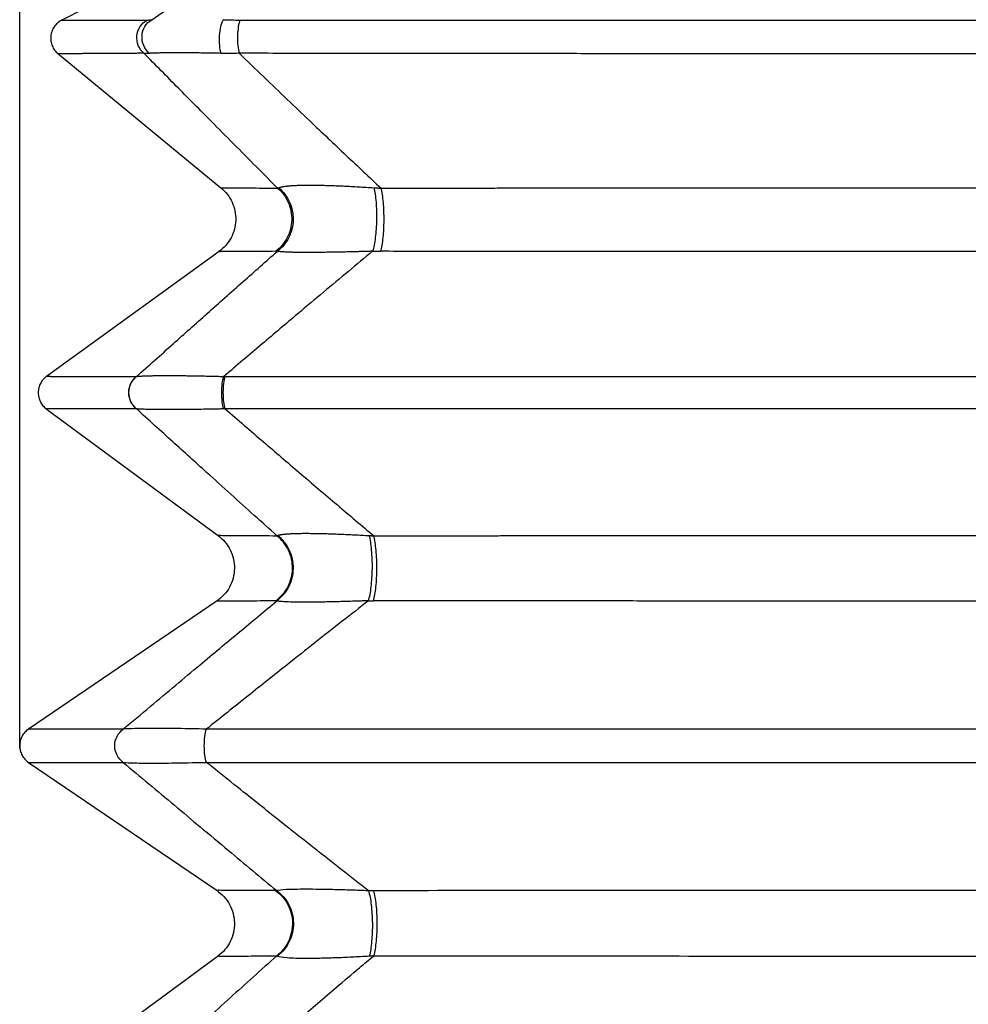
# Model space of a CAD drawing. Header units: millimetres. Extents: x 0 to 1118, y 0 to 864.
# Tile 18 of 25: x 654 to 748, y 487 to 585. Entities that reach past the tile are written whole.
import ezdxf

# ---------------------------------------------------------------- set-up
doc = ezdxf.new("R2010")
doc.units = ezdxf.units.MM
doc.header["$LTSCALE"] = 4
doc.layers.add('DIMENSIONS', color=140, linetype='Continuous', lineweight=25)
doc.styles.add('SLDTEXTSTYLE0', font='TXT', dxfattribs={"width": 0.7})
doc.dimstyles.new('SLDDIMSTYLE2', dxfattribs={"dimtxt": 8.632031, "dimasz": 13.208, "dimexe": 0, "dimexo": 0.0625, "dimgap": 2.158008, "dimtad": 0, "dimtih": 1, "dimtoh": 1, "dimdec": 1, "dimrnd": 1e-09, "dimzin": 12, "dimdsep": 46, "dimtxsty": 'SLDTEXTSTYLE0', "dimsah": 1, "dimcen": 0.09, "dimadec": 0, "dimazin": 3, "dimtfac": 1, "dimtdec": 1, "dimtofl": 0, "dimtmove": 0, "dimatfit": 3, "dimfxl": 0, "dimfrac": 2, "dimtolj": 1, "dimtzin": 12, "dimarcsym": 0})

# ---------------------------------------------------------------- blocks, each defined once
blk = doc.blocks.new('_D_13')
at = {"layer": 'DIMENSIONS'}
for p, q in [((654.014, 517.449), (654.014, 739.362)), ((841.911, 517.449), (841.911, 739.362)), ((654.014, 726.662), (721.26, 726.662)), ((732.956, 726.662), (730.058, 726.662)), ((730.058, 726.662), (730.058, 712.943)), ((758.607, 726.662), (761.506, 726.662)), ((761.506, 726.662), (761.506, 712.943)), ((841.911, 726.662), (770.304, 726.662)), ((730.058, 712.943), (732.956, 712.943)), ((761.506, 712.943), (758.607, 712.943))]:
    blk.add_line(p, q, dxfattribs=at)
for points in [[(654.014, 726.662), (667.222, 724.63), (667.222, 728.694)], [(841.911, 726.662), (828.703, 728.694), (828.703, 724.63)]]:
    blk.add_solid(points, dxfattribs=at)
at = {"layer": 'DIMENSIONS', "char_height": 8.4667, "attachment_point": 1, "style": 'SLDTEXTSTYLE0'}
for s, insert in [('187.9', (729.366, 739.509)), ('7.40', (732.956, 723.857))]:
    blk.add_mtext(s, dxfattribs=dict(at, insert=insert))

msp = doc.modelspace()

# ---------------------------------------------------------------- linework, layer by layer
for p, q in [((696.459, 604.093), (658.155, 584.515)), ((657.729, 581.244), (673.935, 567.919)), ((673.74, 561.589), (656.645, 549.223)), ((656.631, 546.012), (673.696, 533.437)), ((673.561, 526.983), (654.859, 514.272)), ((654.859, 510.982), (673.561, 498.271)), ((673.696, 491.817), (656.631, 479.242))]:
    msp.add_line(p, q)
for centre, radius, start, end in [((679.341, 563.891), 2.272, 270.43925, 274.61018), ((689.802, 610.753), 49.134, 269.01153, 269.94059), ((679.334, 529.248), 2.268, 270.34514, 272.97806), ((689.106, 577.924), 50.932, 269.37445, 269.94087), ((679.334, 496.006), 2.268, 87.02193, 89.65486), ((689.106, 447.331), 50.932, 90.05913, 90.62555)]:
    msp.add_arc(centre, radius, start, end)
for points, knots in [([(667.08, 584.571), (668.864, 585.762), (672.398, 588.123), (677.619, 591.585), (682.843, 595.021), (688.063, 598.408), (693.029, 601.58), (696.221, 603.547), (697.666, 604.437)], [0, 0, 0, 0, 0.173904, 0.344524, 0.510787, 0.68639, 0.857947, 1, 1, 1, 1]), ([(658.155, 584.516), (658.014, 584.43), (657.73, 584.258), (657.402, 583.879), (657.171, 583.438), (657.057, 582.952), (657.064, 582.453), (657.195, 581.972), (657.435, 581.532), (657.675, 581.304), (657.795, 581.19)], [0, 0, 0, 0, 0.125002, 0.250003, 0.375001, 0.500001, 0.624998, 0.749999, 0.875, 1, 1, 1, 1]), ([(658.155, 584.516), (658.155, 584.516), (657.978, 584.515), (658.588, 584.517), (660.091, 584.52), (662.708, 584.527), (665.312, 584.533), (666.613, 584.536)], [0, 0, 0, 0, 0.0000958, 0.2498431, 0.5000263, 0.7502257, 1, 1, 1, 1]), ([(666.301, 581.241), (666.058, 581.449), (665.865, 581.719), (665.625, 582.319), (665.577, 582.65), (665.639, 583.297), (665.747, 583.612), (666.096, 584.154), (666.335, 584.38), (666.613, 584.536)], [0, 0, 0, 0, 0.25, 0.25, 0.5, 0.5, 0.75, 0.75, 1, 1, 1, 1]), ([(666.867, 581.236), (666.616, 581.438), (666.412, 581.706), (666.151, 582.311), (666.092, 582.646), (666.134, 583.305), (666.235, 583.627), (666.57, 584.181), (666.805, 584.413), (667.08, 584.571)], [0, 0, 0, 0, 0.25, 0.25, 0.5, 0.5, 0.75, 0.75, 1, 1, 1, 1]), ([(674.143, 584.571), (674.047, 584.413), (673.961, 584.181), (673.828, 583.627), (673.782, 583.305), (673.74, 582.646), (673.744, 582.311), (673.803, 581.706), (673.857, 581.438), (673.93, 581.236)], [0, 0, 0, 0, 0.25, 0.25, 0.5, 0.5, 0.75, 0.75, 1, 1, 1, 1]), ([(675.816, 584.536), (675.75, 584.38), (675.692, 584.154), (675.608, 583.612), (675.582, 583.297), (675.566, 582.65), (675.577, 582.319), (675.634, 581.719), (675.68, 581.449), (675.737, 581.241)], [0, 0, 0, 0, 0.25, 0.25, 0.5, 0.5, 0.75, 0.75, 1, 1, 1, 1]), ([(675.816, 584.536), (676.347, 584.535), (677.409, 584.535), (679.002, 584.534), (680.595, 584.533), (682.188, 584.532), (683.78, 584.532), (685.371, 584.531), (686.962, 584.53), (688.552, 584.529), (690.141, 584.529), (691.729, 584.528), (693.317, 584.527), (694.903, 584.527), (696.489, 584.526), (698.073, 584.525), (699.657, 584.525), (701.239, 584.524), (702.82, 584.524), (704.4, 584.523), (705.978, 584.523), (707.556, 584.522), (709.131, 584.522), (710.706, 584.521), (712.279, 584.521), (713.85, 584.52), (715.42, 584.52), (716.988, 584.519), (718.554, 584.519), (720.119, 584.519), (721.682, 584.518), (723.243, 584.518), (724.802, 584.518), (726.36, 584.517), (727.915, 584.517), (729.469, 584.517), (731.02, 584.517), (732.569, 584.517), (734.116, 584.516), (735.661, 584.516), (737.204, 584.516), (738.745, 584.516), (740.283, 584.516), (741.819, 584.516), (743.352, 584.516), (744.883, 584.515), (746.412, 584.515), (750.3, 584.515), (756.868, 584.516), (766.019, 584.517), (775.256, 584.518), (782.338, 584.52), (787.38, 584.522), (790.531, 584.523), (793.709, 584.524), (796.915, 584.525), (800.148, 584.526), (803.407, 584.528), (806.691, 584.529), (810.001, 584.53), (813.335, 584.532), (816.693, 584.534), (818.935, 584.535), (820.062, 584.536)], [0, 0, 0, 0, 0.011248, 0.022479, 0.033694, 0.044893, 0.056074, 0.06724, 0.078388, 0.08952, 0.100636, 0.111735, 0.122817, 0.133882, 0.144931, 0.155962, 0.166977, 0.177976, 0.188957, 0.199922, 0.210869, 0.2218, 0.232714, 0.243611, 0.254491, 0.265354, 0.2762, 0.287029, 0.297841, 0.308636, 0.319414, 0.330175, 0.340919, 0.351645, 0.362355, 0.373047, 0.383722, 0.394379, 0.40502, 0.415643, 0.426249, 0.436838, 0.447409, 0.457963, 0.4685, 0.479019, 0.489521, 0.500006, 0.559146, 0.624882, 0.688754, 0.74999, 0.7716, 0.793435, 0.815493, 0.837776, 0.860282, 0.883011, 0.905964, 0.929139, 0.952537, 0.976158, 1, 1, 1, 1]), ([(666.301, 581.241), (666.161, 581.24), (665.88, 581.239), (665.473, 581.236), (665.075, 581.234), (664.688, 581.231), (664.311, 581.229), (663.945, 581.227), (663.59, 581.225), (663.245, 581.223), (662.91, 581.221), (662.586, 581.219), (662.272, 581.217), (661.969, 581.215), (661.677, 581.213), (661.395, 581.211), (661.124, 581.21), (660.863, 581.208), (660.613, 581.207), (660.373, 581.205), (660.144, 581.204), (659.926, 581.202), (659.718, 581.201), (659.521, 581.2), (659.335, 581.199), (659.159, 581.198), (658.994, 581.197), (658.839, 581.196), (658.695, 581.195), (658.562, 581.194), (658.439, 581.193), (658.328, 581.193), (658.226, 581.192), (658.136, 581.191), (658.056, 581.191), (657.986, 581.191), (657.928, 581.19), (657.88, 581.19), (657.842, 581.19), (657.816, 581.189), (657.799, 581.189), (657.797, 581.189), (657.796, 581.189)], [0, 0, 0, 0, 0.025023, 0.050044, 0.075063, 0.100081, 0.125097, 0.150111, 0.175124, 0.200136, 0.225146, 0.250155, 0.275162, 0.300169, 0.325174, 0.350177, 0.37518, 0.400181, 0.425182, 0.450181, 0.475179, 0.500177, 0.525173, 0.550169, 0.575164, 0.600158, 0.625151, 0.650144, 0.675136, 0.700128, 0.725119, 0.75011, 0.7751, 0.80009, 0.825079, 0.850068, 0.875057, 0.900046, 0.925035, 0.950023, 0.975012, 1, 1, 1, 1]), ([(679.55, 567.879), (678.837, 568.594), (677.389, 570.048), (675.182, 572.27), (672.62, 574.853), (669.652, 577.85), (667.442, 580.086), (666.301, 581.241)], [0, 0, 0, 0, 0.161617, 0.3284122, 0.5003733, 0.7419895, 1, 1, 1, 1]), ([(666.867, 581.236), (666.815, 581.234), (666.712, 581.229), (666.567, 581.228), (666.429, 581.231), (666.344, 581.238), (666.301, 581.241)], [0, 0, 0, 0, 0.246678, 0.495549, 0.746645, 1, 1, 1, 1]), ([(673.93, 581.236), (673.813, 581.238), (673.58, 581.243), (673.237, 581.249), (672.901, 581.255), (672.572, 581.26), (672.251, 581.265), (671.937, 581.27), (671.63, 581.274), (671.331, 581.277), (671.039, 581.28), (670.755, 581.282), (670.479, 581.284), (670.21, 581.286), (669.949, 581.287), (669.695, 581.287), (669.45, 581.287), (669.212, 581.287), (668.983, 581.286), (668.761, 581.284), (668.547, 581.282), (668.342, 581.28), (668.144, 581.277), (667.955, 581.274), (667.774, 581.27), (667.602, 581.265), (667.437, 581.261), (667.281, 581.255), (667.134, 581.249), (666.995, 581.243), (666.91, 581.239), (666.867, 581.236)], [0, 0, 0, 0, 0.0361278, 0.071911, 0.1073723, 0.1425352, 0.1774233, 0.2120612, 0.2464739, 0.2806867, 0.3147252, 0.3486157, 0.3823845, 0.4160583, 0.4496639, 0.4832284, 0.516779, 0.5503429, 0.5839474, 0.6176197, 0.6513869, 0.6852759, 0.7193133, 0.7535252, 0.7879375, 0.8225754, 0.8574638, 0.892627, 0.9280887, 0.9638722, 1, 1, 1, 1]), ([(675.737, 581.241), (675.583, 581.238), (675.276, 581.231), (674.821, 581.228), (674.372, 581.229), (674.077, 581.234), (673.93, 581.236)], [0, 0, 0, 0, 0.253347, 0.504441, 0.753315, 1, 1, 1, 1]), ([(675.737, 581.241), (676.546, 580.463), (678.131, 578.939), (680.462, 576.707), (683.182, 574.112), (686.277, 571.177), (688.636, 568.961), (689.787, 567.879)], [0, 0, 0, 0, 0.173827, 0.340368, 0.499627, 0.755637, 1, 1, 1, 1]), ([(820.14, 581.241), (819.552, 581.24), (818.374, 581.239), (816.605, 581.236), (814.833, 581.234), (813.059, 581.232), (811.282, 581.229), (809.503, 581.227), (807.721, 581.225), (805.937, 581.223), (804.15, 581.221), (802.361, 581.219), (800.571, 581.217), (798.777, 581.215), (796.982, 581.213), (795.185, 581.211), (793.386, 581.21), (791.585, 581.208), (789.782, 581.207), (787.977, 581.205), (786.171, 581.204), (784.363, 581.203), (782.553, 581.201), (780.742, 581.2), (778.929, 581.199), (777.115, 581.198), (775.299, 581.197), (773.482, 581.196), (771.664, 581.195), (769.845, 581.194), (768.024, 581.194), (766.202, 581.193), (764.38, 581.192), (762.556, 581.192), (760.731, 581.191), (758.906, 581.191), (757.08, 581.191), (755.253, 581.19), (753.425, 581.19), (751.597, 581.19), (749.768, 581.19), (747.376, 581.19), (744.423, 581.19), (740.91, 581.19), (737.404, 581.191), (733.903, 581.192), (730.409, 581.193), (726.923, 581.194), (723.443, 581.196), (719.972, 581.197), (716.509, 581.199), (713.054, 581.202), (709.609, 581.204), (706.173, 581.207), (702.747, 581.21), (699.331, 581.213), (695.926, 581.216), (692.532, 581.22), (689.149, 581.224), (685.777, 581.228), (682.418, 581.232), (679.071, 581.237), (676.848, 581.24), (675.737, 581.241)], [0, 0, 0, 0, 0.012453, 0.024909, 0.037367, 0.049827, 0.062289, 0.074753, 0.087219, 0.099688, 0.112159, 0.124632, 0.137107, 0.149585, 0.162065, 0.174548, 0.187033, 0.19952, 0.21201, 0.224502, 0.236997, 0.249494, 0.261994, 0.274496, 0.287001, 0.299509, 0.312019, 0.324532, 0.337047, 0.349565, 0.362086, 0.374609, 0.387136, 0.399665, 0.412197, 0.424731, 0.437269, 0.449809, 0.462352, 0.474899, 0.487448, 0.5, 0.524138, 0.548243, 0.572314, 0.596352, 0.620356, 0.644327, 0.668265, 0.69217, 0.716042, 0.739881, 0.763688, 0.787462, 0.811204, 0.834914, 0.858593, 0.882239, 0.905854, 0.929437, 0.952989, 0.97651, 1, 1, 1, 1]), ([(673.935, 567.919), (674.157, 567.71), (674.602, 567.292), (675.068, 566.495), (675.352, 565.622), (675.427, 564.705), (675.295, 563.795), (674.958, 562.941), (674.444, 562.173), (673.974, 561.784), (673.739, 561.589)], [0, 0, 0, 0, 0.124999, 0.249998, 0.374997, 0.499997, 0.624996, 0.749997, 0.874999, 1, 1, 1, 1]), ([(674.051, 567.919), (674.028, 567.919), (673.96, 567.919), (674.861, 567.913), (676.612, 567.901), (678.572, 567.886), (679.55, 567.879)], [0, 0, 0, 0, 0.143374, 0.429726, 0.7154, 1, 1, 1, 1]), ([(679.55, 567.879), (679.999, 567.491), (680.361, 567), (680.84, 565.904), (680.956, 565.301), (680.919, 564.103), (680.767, 563.508), (680.222, 562.445), (679.831, 561.977), (679.359, 561.619)], [0, 0, 0, 0, 0.25, 0.25, 0.5, 0.5, 0.75, 0.75, 1, 1, 1, 1]), ([(679.652, 567.92), (680.109, 567.536), (680.479, 567.045), (680.973, 565.946), (681.097, 565.34), (681.072, 564.132), (680.924, 563.532), (680.386, 562.459), (679.996, 561.987), (679.524, 561.626)], [0, 0, 0, 0, 0.25, 0.25, 0.5, 0.5, 0.75, 0.75, 1, 1, 1, 1]), ([(679.55, 567.879), (679.566, 567.885), (679.598, 567.897), (679.634, 567.912), (679.652, 567.92)], [0, 0, 0, 0, 0.501523, 1, 1, 1, 1]), ([(679.652, 567.92), (679.673, 567.928), (679.716, 567.945), (679.792, 567.969), (679.877, 567.992), (679.972, 568.013), (680.075, 568.033), (680.188, 568.052), (680.31, 568.069), (680.44, 568.086), (680.58, 568.1), (680.729, 568.114), (680.886, 568.126), (681.052, 568.137), (681.228, 568.146), (681.412, 568.155), (681.605, 568.162), (681.806, 568.167), (682.016, 568.172), (682.235, 568.175), (682.463, 568.177), (682.778, 568.178), (683.192, 568.176), (683.723, 568.168), (684.285, 568.155), (684.879, 568.137), (685.504, 568.114), (686.161, 568.086), (686.848, 568.052), (687.565, 568.013), (688.312, 567.969), (688.823, 567.936), (689.082, 567.92)], [0, 0, 0, 0, 0.027651, 0.054909, 0.081789, 0.108309, 0.134487, 0.160341, 0.185891, 0.211156, 0.236156, 0.260914, 0.285449, 0.309786, 0.333945, 0.357952, 0.381828, 0.4056, 0.42929, 0.452925, 0.476529, 0.500126, 0.547291, 0.594584, 0.642203, 0.690341, 0.739187, 0.78892, 0.839712, 0.891724, 0.945106, 1, 1, 1, 1]), ([(689.082, 567.92), (689.176, 567.536), (689.249, 567.045), (689.339, 565.946), (689.356, 565.34), (689.332, 564.132), (689.29, 563.532), (689.156, 562.459), (689.063, 561.987), (688.955, 561.626)], [0, 0, 0, 0, 0.25, 0.25, 0.5, 0.5, 0.75, 0.75, 1, 1, 1, 1]), ([(689.082, 567.92), (689.199, 567.912), (689.434, 567.897), (689.669, 567.885), (689.787, 567.879)], [0, 0, 0, 0, 0.498479, 1, 1, 1, 1]), ([(689.787, 567.879), (689.874, 567.491), (689.944, 567), (690.037, 565.904), (690.06, 565.301), (690.053, 564.103), (690.023, 563.508), (689.918, 562.445), (689.843, 561.977), (689.751, 561.619)], [0, 0, 0, 0, 0.25, 0.25, 0.5, 0.5, 0.75, 0.75, 1, 1, 1, 1]), ([(689.787, 567.879), (690.383, 567.88), (691.576, 567.881), (693.37, 567.884), (695.17, 567.886), (696.977, 567.889), (698.79, 567.891), (700.609, 567.893), (702.434, 567.895), (704.266, 567.897), (706.104, 567.899), (707.948, 567.901), (709.797, 567.902), (711.653, 567.904), (713.515, 567.906), (715.382, 567.907), (717.255, 567.909), (719.134, 567.91), (721.018, 567.911), (722.908, 567.912), (724.803, 567.913), (726.703, 567.914), (728.609, 567.915), (730.52, 567.916), (732.436, 567.917), (734.358, 567.917), (736.284, 567.918), (738.215, 567.918), (740.151, 567.919), (742.091, 567.919), (744.037, 567.919), (745.986, 567.919), (748.454, 567.919), (751.436, 567.919), (754.927, 567.919), (758.411, 567.918), (761.886, 567.917), (765.353, 567.916), (768.81, 567.915), (772.257, 567.913), (775.694, 567.911), (779.12, 567.908), (782.535, 567.906), (785.939, 567.903), (789.33, 567.899), (792.709, 567.896), (796.074, 567.892), (799.426, 567.888), (802.765, 567.884), (804.983, 567.88), (806.09, 567.879)], [0, 0, 0, 0, 0.015551, 0.031141, 0.04677, 0.062438, 0.078145, 0.09389, 0.109675, 0.125498, 0.14136, 0.157261, 0.1732, 0.189177, 0.205194, 0.221248, 0.237341, 0.253472, 0.269642, 0.28585, 0.302095, 0.318379, 0.334701, 0.351061, 0.367459, 0.383895, 0.400369, 0.41688, 0.433429, 0.450016, 0.46664, 0.483302, 0.500002, 0.529901, 0.559742, 0.589523, 0.619244, 0.648904, 0.678505, 0.708044, 0.737521, 0.766937, 0.796291, 0.825582, 0.854811, 0.883976, 0.913078, 0.942116, 0.97109, 1, 1, 1, 1]), ([(665.586, 549.227), (666.79, 550.301), (669.116, 552.377), (672.63, 555.507), (676.072, 558.568), (678.392, 560.623), (679.524, 561.626)], [0, 0, 0, 0, 0.258565, 0.499633, 0.755917, 1, 1, 1, 1]), ([(679.359, 561.619), (678.38, 561.613), (676.418, 561.603), (674.666, 561.594), (673.764, 561.589), (673.832, 561.589), (673.855, 561.589)], [0, 0, 0, 0, 0.284593, 0.570262, 0.856608, 1, 1, 1, 1]), ([(688.955, 561.626), (688.157, 560.963), (686.534, 559.615), (684.068, 557.552), (681.215, 555.155), (677.922, 552.371), (675.481, 550.294), (674.218, 549.219)], [0, 0, 0, 0, 0.161363, 0.328157, 0.500367, 0.741425, 1, 1, 1, 1]), ([(688.955, 561.626), (688.824, 561.622), (688.564, 561.614), (688.179, 561.603), (687.801, 561.592), (687.431, 561.582), (687.069, 561.572), (686.714, 561.563), (686.366, 561.555), (686.027, 561.547), (685.695, 561.54), (685.371, 561.534), (685.054, 561.528), (684.746, 561.523), (684.445, 561.519), (684.152, 561.515), (683.867, 561.511), (683.59, 561.509), (683.322, 561.507), (683.061, 561.505), (682.808, 561.504), (682.482, 561.504), (682.095, 561.505), (681.665, 561.509), (681.27, 561.514), (680.911, 561.523), (680.588, 561.534), (680.3, 561.547), (680.049, 561.563), (679.835, 561.582), (679.655, 561.603), (679.568, 561.618), (679.524, 561.626)], [0, 0, 0, 0, 0.027644, 0.054893, 0.081763, 0.108272, 0.134438, 0.16028, 0.185816, 0.211068, 0.236055, 0.260799, 0.285322, 0.309646, 0.333795, 0.357791, 0.381659, 0.405424, 0.429108, 0.452738, 0.476339, 0.499934, 0.547146, 0.594474, 0.642119, 0.690276, 0.739136, 0.788881, 0.839682, 0.891702, 0.945095, 1, 1, 1, 1]), ([(806.127, 561.619), (805.538, 561.618), (804.359, 561.617), (802.587, 561.615), (800.809, 561.613), (799.026, 561.612), (797.238, 561.61), (795.445, 561.608), (793.646, 561.607), (791.842, 561.606), (790.034, 561.604), (788.22, 561.603), (786.401, 561.602), (784.578, 561.6), (782.749, 561.599), (780.916, 561.598), (779.078, 561.597), (775.286, 561.595), (769.621, 561.593), (762.165, 561.59), (754.965, 561.589), (748.973, 561.589), (744.11, 561.589), (740.297, 561.589), (736.509, 561.59), (732.747, 561.591), (729.01, 561.592), (725.299, 561.593), (721.616, 561.595), (717.96, 561.597), (714.332, 561.599), (710.733, 561.601), (707.162, 561.603), (703.621, 561.606), (700.11, 561.609), (696.629, 561.612), (693.177, 561.615), (690.891, 561.618), (689.751, 561.619)], [0, 0, 0, 0, 0.015363, 0.030756, 0.04618, 0.061633, 0.077117, 0.09263, 0.108174, 0.123748, 0.139351, 0.154985, 0.170648, 0.186341, 0.202064, 0.217817, 0.233599, 0.249411, 0.315454, 0.379236, 0.440751, 0.499998, 0.532764, 0.56533, 0.597695, 0.629858, 0.66182, 0.69358, 0.725138, 0.756493, 0.787645, 0.818594, 0.849339, 0.87988, 0.910217, 0.94035, 0.970278, 1, 1, 1, 1]), ([(665.586, 549.227), (665.623, 549.23), (665.697, 549.237), (665.82, 549.246), (665.952, 549.254), (666.093, 549.262), (666.243, 549.27), (666.402, 549.276), (666.57, 549.283), (666.746, 549.288), (666.932, 549.293), (667.126, 549.298), (667.329, 549.302), (667.54, 549.305), (667.759, 549.308), (667.988, 549.31), (668.224, 549.311), (668.469, 549.312), (668.798, 549.313), (669.22, 549.311), (669.749, 549.308), (670.307, 549.302), (670.893, 549.294), (671.505, 549.284), (672.145, 549.271), (672.811, 549.256), (673.503, 549.239), (673.978, 549.226), (674.218, 549.219)], [0, 0, 0, 0, 0.031136, 0.06196, 0.09249, 0.122743, 0.152738, 0.182493, 0.212028, 0.241361, 0.270512, 0.299502, 0.328351, 0.357079, 0.385709, 0.414261, 0.442756, 0.471217, 0.499665, 0.553386, 0.607249, 0.661398, 0.715974, 0.771118, 0.826965, 0.883644, 0.941283, 1, 1, 1, 1]), ([(656.658, 549.233), (656.538, 549.132), (656.296, 548.931), (656.036, 548.533), (655.869, 548.091), (655.812, 547.621), (655.865, 547.151), (656.028, 546.707), (656.285, 546.307), (656.524, 546.104), (656.644, 546.002)], [0, 0, 0, 0, 0.1250002, 0.2500049, 0.3749985, 0.5000058, 0.6249994, 0.7500015, 0.8750056, 1, 1, 1, 1]), ([(656.658, 549.233), (656.659, 549.233), (656.661, 549.233), (656.674, 549.233), (656.695, 549.233), (656.724, 549.233), (656.762, 549.233), (656.809, 549.233), (656.864, 549.233), (656.927, 549.233), (656.999, 549.232), (657.079, 549.232), (657.168, 549.232), (657.265, 549.232), (657.37, 549.232), (657.484, 549.232), (657.607, 549.232), (657.738, 549.232), (657.877, 549.232), (658.025, 549.232), (658.181, 549.232), (658.346, 549.232), (658.519, 549.231), (658.701, 549.231), (658.891, 549.231), (659.089, 549.231), (659.296, 549.231), (659.511, 549.231), (659.735, 549.231), (659.967, 549.23), (660.208, 549.23), (660.456, 549.23), (660.714, 549.23), (660.979, 549.23), (661.253, 549.23), (661.535, 549.229), (661.826, 549.229), (662.125, 549.229), (662.432, 549.229), (662.748, 549.229), (663.071, 549.228), (663.404, 549.228), (663.744, 549.228), (664.093, 549.228), (664.45, 549.227), (664.815, 549.227), (665.188, 549.227), (665.444, 549.227), (665.572, 549.227)], [0, 0, 0, 0, 0.021731, 0.043462, 0.065193, 0.086925, 0.108657, 0.13039, 0.152123, 0.173856, 0.195589, 0.217323, 0.239058, 0.260792, 0.282527, 0.304263, 0.325998, 0.347735, 0.369471, 0.391208, 0.412945, 0.434683, 0.456421, 0.478159, 0.499898, 0.521637, 0.543376, 0.565116, 0.586857, 0.608597, 0.630338, 0.65208, 0.673822, 0.695564, 0.717307, 0.73905, 0.760794, 0.782538, 0.804282, 0.826027, 0.847772, 0.869518, 0.891264, 0.91301, 0.934757, 0.956504, 0.978252, 1, 1, 1, 1]), ([(665.572, 549.227), (665.328, 549.043), (665.126, 548.799), (664.851, 548.244), (664.778, 547.933), (664.775, 547.309), (664.846, 546.998), (665.116, 546.44), (665.315, 546.194), (665.558, 546.008)], [0, 0, 0, 0, 0.25, 0.25, 0.5, 0.5, 0.75, 0.75, 1, 1, 1, 1]), ([(665.586, 549.227), (665.342, 549.043), (665.14, 548.799), (664.865, 548.243), (664.792, 547.932), (664.79, 547.308), (664.861, 546.996), (665.132, 546.438), (665.332, 546.193), (665.575, 546.007)], [0, 0, 0, 0, 0.25, 0.25, 0.5, 0.5, 0.75, 0.75, 1, 1, 1, 1]), ([(674.202, 546.002), (674.142, 546.189), (674.093, 546.434), (674.027, 546.992), (674.011, 547.304), (674.014, 547.926), (674.033, 548.237), (674.105, 548.792), (674.156, 549.035), (674.218, 549.219)], [0, 0, 0, 0, 0.25, 0.25, 0.5, 0.5, 0.75, 0.75, 1, 1, 1, 1]), ([(674.356, 546.006), (674.297, 546.193), (674.249, 546.439), (674.183, 546.996), (674.166, 547.307), (674.167, 547.929), (674.185, 548.239), (674.252, 548.793), (674.302, 549.035), (674.362, 549.219)], [0, 0, 0, 0, 0.25, 0.25, 0.5, 0.5, 0.75, 0.75, 1, 1, 1, 1]), ([(674.362, 549.219), (674.927, 549.219), (676.059, 549.219), (677.759, 549.219), (679.461, 549.22), (681.166, 549.22), (682.872, 549.22), (684.581, 549.22), (686.292, 549.221), (688.005, 549.221), (689.72, 549.221), (691.436, 549.221), (693.155, 549.221), (694.875, 549.222), (696.598, 549.222), (698.321, 549.222), (700.047, 549.222), (701.774, 549.222), (703.502, 549.222), (705.232, 549.223), (706.964, 549.223), (708.696, 549.223), (710.43, 549.223), (712.166, 549.223), (713.902, 549.223), (715.64, 549.223), (717.379, 549.223), (719.118, 549.224), (720.859, 549.224), (722.6, 549.224), (724.343, 549.224), (726.086, 549.224), (727.83, 549.224), (729.575, 549.224), (731.32, 549.224), (733.066, 549.224), (734.812, 549.224), (736.559, 549.224), (738.306, 549.224), (740.054, 549.224), (741.802, 549.224), (743.55, 549.224), (745.298, 549.224), (747.047, 549.224), (748.795, 549.224), (750.544, 549.224), (752.292, 549.224), (754.041, 549.224), (755.789, 549.224), (757.537, 549.224), (759.285, 549.224), (761.032, 549.224), (762.78, 549.224), (764.526, 549.224), (766.272, 549.224), (768.018, 549.224), (769.763, 549.224), (771.507, 549.224), (773.251, 549.223), (774.994, 549.223), (776.736, 549.223), (778.477, 549.223), (780.218, 549.223), (781.957, 549.223), (783.695, 549.223), (785.432, 549.223), (787.168, 549.222), (788.903, 549.222), (790.637, 549.222), (792.369, 549.222), (794.1, 549.222), (795.829, 549.222), (797.557, 549.221), (799.283, 549.221), (801.008, 549.221), (802.731, 549.221), (804.452, 549.221), (806.172, 549.22), (807.89, 549.22), (809.606, 549.22), (811.32, 549.22), (813.032, 549.219), (814.742, 549.219), (816.45, 549.219), (818.155, 549.219), (819.859, 549.218), (820.993, 549.218), (821.56, 549.218)], [0, 0, 0, 0, 0.011753, 0.023506, 0.035259, 0.047013, 0.058766, 0.070521, 0.082275, 0.094029, 0.105784, 0.117539, 0.129295, 0.14105, 0.152806, 0.164562, 0.176319, 0.188076, 0.199833, 0.21159, 0.223347, 0.235105, 0.246863, 0.258622, 0.27038, 0.282139, 0.293898, 0.305658, 0.317418, 0.329178, 0.340938, 0.352698, 0.364459, 0.376221, 0.387982, 0.399744, 0.411506, 0.423268, 0.435031, 0.446793, 0.458557, 0.47032, 0.482084, 0.493848, 0.505612, 0.517377, 0.529142, 0.540907, 0.552673, 0.564439, 0.576205, 0.587972, 0.599739, 0.611506, 0.623273, 0.635041, 0.646809, 0.658577, 0.670346, 0.682115, 0.693884, 0.705654, 0.717424, 0.729194, 0.740965, 0.752735, 0.764507, 0.776278, 0.78805, 0.799822, 0.811595, 0.823368, 0.835141, 0.846914, 0.858688, 0.870462, 0.882237, 0.894012, 0.905787, 0.917562, 0.929338, 0.941114, 0.952891, 0.964667, 0.976445, 0.988222, 1, 1, 1, 1]), ([(665.558, 546.008), (665.43, 546.008), (665.175, 546.008), (664.802, 546.008), (664.436, 546.007), (664.08, 546.007), (663.731, 546.007), (663.391, 546.007), (663.059, 546.006), (662.735, 546.006), (662.42, 546.006), (662.112, 546.006), (661.814, 546.006), (661.523, 546.005), (661.241, 546.005), (660.967, 546.005), (660.702, 546.005), (660.445, 546.005), (660.196, 546.005), (659.955, 546.004), (659.723, 546.004), (659.5, 546.004), (659.284, 546.004), (659.078, 546.004), (658.879, 546.004), (658.689, 546.004), (658.507, 546.003), (658.334, 546.003), (658.169, 546.003), (658.013, 546.003), (657.865, 546.003), (657.725, 546.003), (657.594, 546.003), (657.472, 546.003), (657.357, 546.003), (657.252, 546.003), (657.154, 546.003), (657.066, 546.002), (656.985, 546.002), (656.913, 546.002), (656.85, 546.002), (656.795, 546.002), (656.748, 546.002), (656.71, 546.002), (656.681, 546.002), (656.66, 546.002), (656.647, 546.002), (656.645, 546.002), (656.644, 546.002)], [0, 0, 0, 0, 0.021742, 0.043483, 0.065224, 0.086965, 0.108706, 0.130447, 0.152188, 0.173928, 0.195669, 0.217409, 0.23915, 0.26089, 0.28263, 0.30437, 0.32611, 0.347849, 0.369589, 0.391328, 0.413068, 0.434807, 0.456546, 0.478285, 0.500024, 0.521763, 0.543502, 0.565241, 0.58698, 0.608718, 0.630457, 0.652195, 0.673934, 0.695672, 0.71741, 0.739148, 0.760886, 0.782624, 0.804362, 0.8261, 0.847838, 0.869575, 0.891313, 0.91305, 0.934788, 0.956525, 0.978263, 1, 1, 1, 1]), ([(679.468, 533.441), (678.721, 534.113), (677.202, 535.479), (674.885, 537.569), (672.196, 539.997), (669.079, 542.816), (666.758, 544.92), (665.558, 546.008)], [0, 0, 0, 0, 0.161445, 0.328234, 0.500354, 0.741618, 1, 1, 1, 1]), ([(674.202, 546.002), (674.074, 546), (673.82, 545.995), (673.445, 545.987), (673.077, 545.98), (672.716, 545.974), (672.362, 545.968), (672.016, 545.962), (671.677, 545.957), (671.346, 545.953), (671.022, 545.948), (670.705, 545.945), (670.397, 545.942), (670.096, 545.939), (669.803, 545.937), (669.517, 545.935), (669.24, 545.934), (668.971, 545.933), (668.632, 545.933), (668.235, 545.933), (667.793, 545.936), (667.382, 545.941), (667, 545.947), (666.65, 545.955), (666.331, 545.965), (666.045, 545.977), (665.788, 545.991), (665.646, 546.001), (665.575, 546.007)], [0, 0, 0, 0, 0.03119, 0.062065, 0.092643, 0.122942, 0.15298, 0.182775, 0.212347, 0.241715, 0.270898, 0.299916, 0.328791, 0.357543, 0.386193, 0.414761, 0.44327, 0.47174, 0.500193, 0.553889, 0.607716, 0.661821, 0.716347, 0.771432, 0.827212, 0.883817, 0.941373, 1, 1, 1, 1]), ([(821.565, 546.006), (820.999, 546.006), (819.867, 546.005), (818.166, 546.005), (816.463, 546.005), (814.758, 546.005), (813.051, 546.004), (811.341, 546.004), (809.63, 546.004), (807.916, 546.004), (806.201, 546.003), (804.483, 546.003), (802.764, 546.003), (801.043, 546.003), (799.32, 546.003), (797.596, 546.002), (795.87, 546.002), (794.142, 546.002), (792.413, 546.002), (790.683, 546.002), (788.951, 546.002), (787.218, 546.001), (785.483, 546.001), (783.747, 546.001), (782.011, 546.001), (780.273, 546.001), (778.533, 546.001), (776.793, 546.001), (775.052, 546.001), (773.31, 546), (771.568, 546), (769.824, 546), (768.08, 546), (766.335, 546), (764.589, 546), (762.843, 546), (761.096, 546), (759.349, 546), (757.602, 546), (755.854, 546), (754.106, 546), (752.358, 546), (750.609, 546), (748.861, 546), (747.112, 546), (745.363, 546), (743.615, 546), (741.866, 546), (740.118, 546), (738.37, 546), (736.622, 546), (734.874, 546), (733.127, 546), (731.381, 546), (729.635, 546), (727.889, 546), (726.144, 546), (724.4, 546), (722.656, 546.001), (720.913, 546.001), (719.171, 546.001), (717.43, 546.001), (715.69, 546.001), (713.951, 546.001), (712.213, 546.001), (710.476, 546.001), (708.74, 546.002), (707.006, 546.002), (705.272, 546.002), (703.541, 546.002), (701.81, 546.002), (700.081, 546.002), (698.353, 546.003), (696.627, 546.003), (694.903, 546.003), (693.18, 546.003), (691.459, 546.003), (689.74, 546.004), (688.023, 546.004), (686.307, 546.004), (684.593, 546.004), (682.882, 546.005), (681.172, 546.005), (679.465, 546.005), (677.76, 546.005), (676.057, 546.006), (674.923, 546.006), (674.356, 546.006)], [0, 0, 0, 0, 0.011758, 0.023515, 0.035273, 0.047031, 0.058789, 0.070547, 0.082306, 0.094064, 0.105823, 0.117582, 0.129341, 0.1411, 0.152859, 0.164618, 0.176378, 0.188138, 0.199898, 0.211658, 0.223418, 0.235178, 0.246939, 0.258699, 0.27046, 0.282221, 0.293982, 0.305744, 0.317505, 0.329267, 0.341029, 0.352791, 0.364553, 0.376316, 0.388078, 0.399841, 0.411604, 0.423367, 0.43513, 0.446893, 0.458657, 0.470421, 0.482185, 0.493949, 0.505713, 0.517478, 0.529243, 0.541008, 0.552773, 0.564538, 0.576304, 0.588069, 0.599835, 0.611601, 0.623368, 0.635134, 0.646901, 0.658668, 0.670435, 0.682202, 0.69397, 0.705737, 0.717505, 0.729273, 0.741042, 0.75281, 0.764579, 0.776348, 0.788117, 0.799886, 0.811656, 0.823426, 0.835196, 0.846966, 0.858737, 0.870507, 0.882278, 0.894049, 0.905821, 0.917592, 0.929364, 0.941136, 0.952909, 0.964681, 0.976454, 0.988227, 1, 1, 1, 1]), ([(674.356, 546.006), (675.617, 544.917), (678.055, 542.811), (681.757, 539.637), (685.401, 536.531), (687.871, 534.446), (689.076, 533.429)], [0, 0, 0, 0, 0.258386, 0.499633, 0.755827, 1, 1, 1, 1]), ([(679.531, 533.464), (679.55, 533.471), (679.59, 533.485), (679.661, 533.505), (679.74, 533.524), (679.829, 533.542), (679.927, 533.559), (680.033, 533.575), (680.149, 533.59), (680.273, 533.603), (680.406, 533.615), (680.548, 533.627), (680.699, 533.637), (680.858, 533.646), (681.026, 533.653), (681.203, 533.66), (681.388, 533.666), (681.583, 533.67), (681.785, 533.674), (681.997, 533.676), (682.216, 533.677), (682.52, 533.677), (682.921, 533.675), (683.433, 533.668), (683.976, 533.657), (684.55, 533.641), (685.156, 533.621), (685.792, 533.596), (686.458, 533.567), (687.154, 533.533), (687.88, 533.495), (688.377, 533.467), (688.629, 533.453)], [0, 0, 0, 0, 0.027724, 0.055035, 0.081951, 0.108491, 0.134673, 0.160517, 0.186043, 0.211273, 0.236229, 0.260934, 0.28541, 0.309683, 0.333775, 0.357713, 0.381522, 0.405229, 0.428859, 0.45244, 0.475998, 0.499561, 0.546517, 0.593635, 0.641123, 0.689185, 0.73802, 0.787815, 0.838749, 0.890989, 0.944692, 1, 1, 1, 1]), ([(673.639, 533.479), (673.882, 533.273), (674.368, 532.86), (674.885, 532.044), (675.207, 531.14), (675.303, 530.182), (675.171, 529.229), (674.815, 528.338), (674.267, 527.542), (673.765, 527.148), (673.514, 526.951)], [0, 0, 0, 0, 0.125001, 0.250001, 0.375, 0.499999, 0.624997, 0.749998, 0.874998, 1, 1, 1, 1]), ([(673.759, 533.479), (673.735, 533.479), (673.665, 533.479), (674.601, 533.473), (676.417, 533.461), (678.452, 533.448), (679.468, 533.441)], [0, 0, 0, 0, 0.1432802, 0.4296933, 0.7154126, 1, 1, 1, 1]), ([(679.348, 526.98), (679.851, 527.34), (680.27, 527.822), (680.848, 528.929), (681.007, 529.552), (681.03, 530.806), (680.895, 531.435), (680.358, 532.563), (679.958, 533.062), (679.468, 533.441)], [0, 0, 0, 0, 0.25, 0.25, 0.5, 0.5, 0.75, 0.75, 1, 1, 1, 1]), ([(679.452, 526.983), (679.955, 527.345), (680.373, 527.83), (680.947, 528.943), (681.103, 529.57), (681.118, 530.829), (680.978, 531.461), (680.431, 532.59), (680.025, 533.088), (679.531, 533.464)], [0, 0, 0, 0, 0.25, 0.25, 0.5, 0.5, 0.75, 0.75, 1, 1, 1, 1]), ([(679.468, 533.441), (679.478, 533.444), (679.498, 533.452), (679.52, 533.46), (679.531, 533.464)], [0, 0, 0, 0, 0.50076, 1, 1, 1, 1]), ([(688.55, 526.995), (688.659, 527.357), (688.751, 527.841), (688.883, 528.95), (688.921, 529.573), (688.937, 530.826), (688.913, 531.454), (688.809, 532.579), (688.729, 533.076), (688.629, 533.453)], [0, 0, 0, 0, 0.25, 0.25, 0.5, 0.5, 0.75, 0.75, 1, 1, 1, 1]), ([(688.629, 533.453), (688.703, 533.448), (688.852, 533.44), (689.001, 533.433), (689.076, 533.429)], [0, 0, 0, 0, 0.49921, 1, 1, 1, 1]), ([(689.053, 526.992), (689.151, 527.352), (689.232, 527.833), (689.345, 528.936), (689.375, 529.556), (689.38, 530.803), (689.353, 531.428), (689.249, 532.552), (689.171, 533.049), (689.076, 533.429)], [0, 0, 0, 0, 0.25, 0.25, 0.5, 0.5, 0.75, 0.75, 1, 1, 1, 1]), ([(689.076, 533.429), (689.61, 533.43), (690.679, 533.431), (692.287, 533.433), (693.9, 533.435), (695.518, 533.437), (697.142, 533.439), (698.772, 533.441), (700.407, 533.443), (702.047, 533.445), (703.692, 533.446), (705.343, 533.448), (706.999, 533.45), (708.659, 533.451), (710.326, 533.452), (711.997, 533.454), (713.673, 533.455), (715.354, 533.456), (717.04, 533.458), (718.73, 533.459), (720.426, 533.46), (722.126, 533.461), (723.831, 533.462), (725.541, 533.463), (727.255, 533.463), (728.974, 533.464), (730.697, 533.465), (732.425, 533.465), (734.157, 533.466), (735.893, 533.466), (737.634, 533.467), (739.378, 533.467), (741.127, 533.468), (742.88, 533.468), (744.637, 533.468), (746.398, 533.468), (748.76, 533.468), (751.719, 533.468), (755.271, 533.468), (758.814, 533.467), (762.348, 533.466), (765.873, 533.465), (769.387, 533.464), (772.891, 533.462), (776.384, 533.46), (779.865, 533.458), (783.333, 533.455), (786.79, 533.452), (790.233, 533.449), (793.662, 533.446), (797.078, 533.442), (800.479, 533.438), (803.866, 533.434), (806.115, 533.431), (807.238, 533.429)], [0, 0, 0, 0, 0.013725, 0.0274835, 0.0412753, 0.0551005, 0.0689589, 0.0828506, 0.0967755, 0.1107336, 0.1247249, 0.1387492, 0.1528067, 0.1668971, 0.1810205, 0.1951769, 0.2093662, 0.2235884, 0.2378434, 0.2521312, 0.2664518, 0.280805, 0.295191, 0.3096095, 0.3240607, 0.3385444, 0.3530606, 0.3676093, 0.3821905, 0.396804, 0.4114498, 0.4261279, 0.4408383, 0.4555809, 0.4703557, 0.4851625, 0.5000015, 0.5299379, 0.5598106, 0.5896193, 0.6193635, 0.6490428, 0.6786569, 0.7082055, 0.737688, 0.7671042, 0.7964536, 0.8257359, 0.8549508, 0.8840978, 0.9131765, 0.9421867, 0.971128, 1, 1, 1, 1]), ([(664.254, 514.276), (665.143, 515.021), (666.877, 516.476), (669.412, 518.6), (672.359, 521.066), (675.692, 523.851), (678.22, 525.957), (679.452, 526.983)], [0, 0, 0, 0, 0.1750074, 0.3415493, 0.4996317, 0.7562844, 1, 1, 1, 1]), ([(688.55, 526.995), (687.682, 526.316), (685.916, 524.936), (683.229, 522.821), (680.124, 520.365), (676.534, 517.508), (673.875, 515.377), (672.495, 514.271)], [0, 0, 0, 0, 0.161031, 0.32783, 0.500382, 0.740638, 1, 1, 1, 1]), ([(679.348, 526.98), (678.331, 526.975), (676.294, 526.964), (674.477, 526.956), (673.54, 526.951), (673.611, 526.951), (673.634, 526.951)], [0, 0, 0, 0, 0.2845435, 0.5702198, 0.8565903, 1, 1, 1, 1]), ([(688.55, 526.995), (688.427, 526.99), (688.183, 526.981), (687.822, 526.969), (687.468, 526.957), (687.12, 526.945), (686.779, 526.935), (686.445, 526.924), (686.118, 526.915), (685.797, 526.906), (685.484, 526.898), (684.749, 526.88), (683.648, 526.858), (682.325, 526.847), (681.226, 526.855), (680.552, 526.876), (680.152, 526.898), (679.924, 526.915), (679.731, 526.935), (679.569, 526.958), (679.491, 526.974), (679.452, 526.983)], [0, 0, 0, 0, 0.026885, 0.053395, 0.079543, 0.105346, 0.130821, 0.155985, 0.180856, 0.205451, 0.229791, 0.253895, 0.378892, 0.500476, 0.622208, 0.746963, 0.795309, 0.844635, 0.895097, 0.94684, 1, 1, 1, 1]), ([(807.261, 526.991), (806.717, 526.991), (805.627, 526.99), (803.99, 526.988), (802.348, 526.986), (800.703, 526.985), (799.055, 526.983), (797.402, 526.982), (795.747, 526.981), (794.087, 526.979), (792.425, 526.978), (790.759, 526.977), (789.089, 526.976), (787.417, 526.974), (785.741, 526.973), (784.061, 526.972), (782.379, 526.971), (780.694, 526.97), (779.006, 526.969), (777.314, 526.969), (775.62, 526.968), (773.923, 526.967), (772.223, 526.966), (770.52, 526.966), (768.815, 526.965), (767.107, 526.965), (765.396, 526.964), (763.683, 526.964), (761.967, 526.963), (760.249, 526.963), (758.529, 526.963), (756.806, 526.962), (755.081, 526.962), (753.354, 526.962), (751.625, 526.962), (749.894, 526.962), (747.521, 526.962), (744.512, 526.962), (740.877, 526.962), (737.262, 526.963), (733.668, 526.964), (730.095, 526.965), (726.544, 526.966), (723.016, 526.967), (719.51, 526.969), (716.028, 526.97), (712.57, 526.972), (709.136, 526.975), (705.726, 526.977), (702.341, 526.979), (698.982, 526.982), (695.648, 526.985), (692.34, 526.988), (690.146, 526.991), (689.053, 526.992)], [0, 0, 0, 0, 0.013995, 0.028008, 0.042039, 0.056086, 0.070152, 0.084234, 0.098334, 0.112451, 0.126585, 0.140736, 0.154905, 0.169091, 0.183293, 0.197513, 0.21175, 0.226004, 0.240274, 0.254562, 0.268867, 0.283188, 0.297526, 0.311881, 0.326252, 0.340641, 0.355046, 0.369467, 0.383905, 0.39836, 0.412831, 0.427318, 0.441822, 0.456342, 0.470879, 0.485432, 0.500001, 0.530725, 0.561287, 0.591686, 0.621921, 0.651994, 0.681902, 0.711647, 0.741227, 0.770642, 0.799892, 0.828977, 0.857896, 0.88665, 0.915237, 0.943658, 0.971913, 1, 1, 1, 1]), ([(654.873, 514.281), (654.745, 514.181), (654.489, 513.979), (654.213, 513.571), (654.037, 513.114), (653.977, 512.627), (654.037, 512.14), (654.213, 511.683), (654.489, 511.275), (654.745, 511.074), (654.873, 510.973)], [0, 0, 0, 0, 0.1250005, 0.2500015, 0.3750012, 0.4999991, 0.6249988, 0.7499975, 0.8749981, 1, 1, 1, 1]), ([(664.254, 514.276), (663.081, 514.276), (660.733, 514.278), (658.15, 514.279), (656.236, 514.281), (655.183, 514.281), (654.748, 514.281), (654.873, 514.281), (654.873, 514.281)], [0, 0, 0, 0, 0.1997551, 0.3998706, 0.6001041, 0.8002051, 0.9999338, 1, 1, 1, 1]), ([(664.254, 510.979), (663.996, 511.161), (663.782, 511.41), (663.49, 511.981), (663.413, 512.304), (663.413, 512.95), (663.49, 513.273), (663.782, 513.844), (663.996, 514.093), (664.254, 514.276)], [0, 0, 0, 0, 0.25, 0.25, 0.5, 0.5, 0.75, 0.75, 1, 1, 1, 1]), ([(672.495, 514.271), (671.536, 514.294), (670.584, 514.314), (668.809, 514.34), (667.989, 514.347), (666.9, 514.348), (666.561, 514.346), (665.945, 514.34), (665.667, 514.336), (664.916, 514.317), (664.531, 514.298), (664.254, 514.276)], [0, 0, 0, 0, 0.25, 0.25, 0.5, 0.5, 0.625, 0.625, 0.75, 0.75, 1, 1, 1, 1]), ([(672.495, 510.983), (672.43, 511.166), (672.377, 511.414), (672.304, 511.984), (672.284, 512.306), (672.284, 512.949), (672.304, 513.27), (672.377, 513.84), (672.43, 514.088), (672.495, 514.271)], [0, 0, 0, 0, 0.25, 0.25, 0.5, 0.5, 0.75, 0.75, 1, 1, 1, 1]), ([(823.428, 514.271), (817.283, 514.271), (811.079, 514.272), (798.586, 514.274), (792.297, 514.274), (779.67, 514.275), (773.332, 514.276), (763.816, 514.276), (760.642, 514.276), (754.297, 514.276), (751.126, 514.276), (741.617, 514.276), (735.272, 514.276), (722.587, 514.276), (716.25, 514.275), (697.312, 514.274), (684.785, 514.273), (672.495, 514.271)], [0, 0, 0, 0, 0.125, 0.125, 0.25, 0.25, 0.375, 0.375, 0.4375, 0.4375, 0.5, 0.5, 0.625, 0.625, 0.75, 0.75, 1, 1, 1, 1]), ([(654.873, 510.973), (654.873, 510.973), (654.748, 510.973), (655.183, 510.973), (656.236, 510.974), (658.15, 510.975), (660.733, 510.977), (663.081, 510.978), (664.254, 510.979)], [0, 0, 0, 0, 0.000066, 0.199795, 0.399896, 0.600129, 0.800245, 1, 1, 1, 1]), ([(664.254, 510.979), (664.531, 510.956), (664.916, 510.938), (665.667, 510.919), (665.945, 510.914), (666.561, 510.908), (666.9, 510.906), (667.989, 510.907), (668.809, 510.914), (670.584, 510.941), (671.536, 510.96), (672.495, 510.983)], [0, 0, 0, 0, 0.25, 0.25, 0.375, 0.375, 0.5, 0.5, 0.75, 0.75, 1, 1, 1, 1]), ([(664.254, 510.979), (665.1, 510.269), (666.791, 508.851), (669.325, 506.727), (671.955, 504.526), (675.333, 501.703), (677.861, 499.596), (679.452, 498.271)], [0, 0, 0, 0, 0.166487, 0.333027, 0.499632, 0.685219, 1, 1, 1, 1]), ([(672.495, 510.983), (684.785, 510.982), (697.312, 510.98), (716.25, 510.979), (722.587, 510.979), (735.272, 510.978), (741.617, 510.978), (751.126, 510.978), (754.297, 510.978), (760.642, 510.978), (763.816, 510.978), (773.332, 510.979), (779.67, 510.979), (792.297, 510.98), (798.586, 510.981), (811.079, 510.982), (817.283, 510.983), (823.428, 510.984)], [0, 0, 0, 0, 0.25, 0.25, 0.375, 0.375, 0.5, 0.5, 0.5625, 0.5625, 0.625, 0.625, 0.75, 0.75, 0.875, 0.875, 1, 1, 1, 1]), ([(688.55, 498.26), (687.651, 498.963), (685.853, 500.368), (683.167, 502.483), (680.041, 504.955), (676.975, 507.396), (674.313, 509.525), (672.985, 510.59), (672.495, 510.983)], [0, 0, 0, 0, 0.1669, 0.33369, 0.500382, 0.750262, 0.907908, 1, 1, 1, 1]), ([(673.514, 498.303), (673.765, 498.106), (674.267, 497.712), (674.815, 496.916), (675.171, 496.025), (675.303, 495.072), (675.207, 494.115), (674.885, 493.211), (674.368, 492.395), (673.882, 491.982), (673.639, 491.775)], [0, 0, 0, 0, 0.1250018, 0.2500021, 0.3750026, 0.5000007, 0.6250001, 0.7499986, 0.874999, 1, 1, 1, 1]), ([(679.348, 498.274), (678.331, 498.28), (676.294, 498.29), (674.477, 498.299), (673.54, 498.303), (673.611, 498.303), (673.634, 498.303)], [0, 0, 0, 0, 0.28457, 0.570273, 0.85667, 1, 1, 1, 1]), ([(679.348, 498.274), (679.851, 497.915), (680.27, 497.432), (680.848, 496.325), (681.007, 495.702), (681.03, 494.448), (680.894, 493.819), (680.358, 492.691), (679.958, 492.193), (679.468, 491.814)], [0, 0, 0, 0, 0.25, 0.25, 0.5, 0.5, 0.75, 0.75, 1, 1, 1, 1]), ([(688.55, 498.26), (687.965, 498.281), (687.385, 498.301), (686.254, 498.336), (685.703, 498.351), (684.651, 498.376), (684.15, 498.386), (683.21, 498.4), (682.768, 498.403), (681.957, 498.405), (681.59, 498.402), (680.943, 498.391), (680.662, 498.382), (679.94, 498.347), (679.624, 498.313), (679.452, 498.271)], [0, 0, 0, 0, 0.125, 0.125, 0.25, 0.25, 0.375, 0.375, 0.5, 0.5, 0.625, 0.625, 0.75, 0.75, 1, 1, 1, 1]), ([(679.452, 498.271), (679.955, 497.91), (680.373, 497.424), (680.947, 496.311), (681.103, 495.685), (681.118, 494.425), (680.978, 493.794), (680.431, 492.664), (680.025, 492.167), (679.531, 491.79)], [0, 0, 0, 0, 0.25, 0.25, 0.5, 0.5, 0.75, 0.75, 1, 1, 1, 1]), ([(688.55, 498.26), (688.659, 497.898), (688.751, 497.413), (688.883, 496.305), (688.921, 495.681), (688.937, 494.428), (688.913, 493.8), (688.809, 492.675), (688.729, 492.179), (688.629, 491.802)], [0, 0, 0, 0, 0.25, 0.25, 0.5, 0.5, 0.75, 0.75, 1, 1, 1, 1]), ([(807.261, 498.263), (797.601, 498.273), (787.801, 498.28), (768.054, 498.29), (758.108, 498.292), (738.214, 498.292), (728.267, 498.29), (708.518, 498.28), (698.716, 498.273), (689.053, 498.263)], [0, 0, 0, 0, 0.25, 0.25, 0.5, 0.5, 0.75, 0.75, 1, 1, 1, 1]), ([(689.053, 498.263), (689.151, 497.902), (689.232, 497.421), (689.345, 496.319), (689.375, 495.699), (689.38, 494.452), (689.353, 493.826), (689.249, 492.702), (689.171, 492.205), (689.076, 491.825)], [0, 0, 0, 0, 0.25, 0.25, 0.5, 0.5, 0.75, 0.75, 1, 1, 1, 1]), ([(679.468, 491.814), (678.695, 491.119), (677.151, 489.73), (674.834, 487.64), (672.131, 485.199), (669.466, 482.787), (667.146, 480.686), (665.985, 479.634), (665.558, 479.246)], [0, 0, 0, 0, 0.166894, 0.333675, 0.500354, 0.750245, 0.908042, 1, 1, 1, 1]), ([(673.759, 491.776), (673.735, 491.776), (673.665, 491.775), (674.601, 491.781), (676.417, 491.793), (678.452, 491.807), (679.468, 491.814)], [0, 0, 0, 0, 0.143274, 0.429689, 0.715411, 1, 1, 1, 1]), ([(674.356, 479.248), (675.171, 479.952), (676.799, 481.358), (679.242, 483.46), (682.096, 485.907), (684.9, 488.295), (687.366, 490.384), (688.602, 491.426), (689.076, 491.825)], [0, 0, 0, 0, 0.1670107, 0.3335518, 0.4996328, 0.7497115, 0.9040508, 1, 1, 1, 1]), ([(679.531, 491.79), (679.704, 491.724), (680.021, 491.67), (680.745, 491.614), (681.026, 491.6), (681.673, 491.581), (682.041, 491.577), (682.852, 491.578), (683.293, 491.583), (684.233, 491.604), (684.733, 491.619), (685.785, 491.658), (686.335, 491.682), (687.465, 491.737), (688.045, 491.768), (688.629, 491.802)], [0, 0, 0, 0, 0.25, 0.25, 0.375, 0.375, 0.5, 0.5, 0.625, 0.625, 0.75, 0.75, 0.875, 0.875, 1, 1, 1, 1]), ([(689.076, 491.825), (698.736, 491.812), (708.534, 491.802), (728.275, 491.789), (738.218, 491.786), (758.104, 491.786), (768.046, 491.789), (787.785, 491.802), (797.581, 491.812), (807.238, 491.825)], [0, 0, 0, 0, 0.25, 0.25, 0.5, 0.5, 0.75, 0.75, 1, 1, 1, 1])]:
    msp.add_open_spline(points, degree=3, knots=knots)
for points in [[(666.613, 584.536), (666.748, 584.536), (666.904, 584.548), (667.08, 584.571)], [(674.143, 584.571), (674.689, 584.548), (675.249, 584.536), (675.816, 584.536)], [(665.572, 549.227), (665.577, 549.227), (665.581, 549.227), (665.586, 549.227)], [(674.218, 549.219), (674.266, 549.219), (674.314, 549.219), (674.362, 549.219)], [(665.575, 546.007), (665.569, 546.007), (665.564, 546.008), (665.558, 546.008)], [(674.356, 546.006), (674.305, 546.005), (674.253, 546.003), (674.202, 546.002)], [(679.468, 491.814), (679.488, 491.806), (679.509, 491.799), (679.531, 491.79)], [(688.629, 491.802), (688.777, 491.81), (688.927, 491.818), (689.076, 491.825)]]:
    msp.add_open_spline(points, degree=3)
at = {"layer": 'DIMENSIONS'}
msp.add_line((654.014, 512.369), (654.014, 528.724), dxfattribs=at)

# ---------------------------------------------------------------- dimensions: what is measured, and where the dimension line sits
dim = msp.add_linear_dim(base=(841.911, 726.662), p1=(654.014, 512.369), p2=(841.911, 512.369), angle=0, dimstyle='SLDDIMSTYLE2', dxfattribs=at)
dim.commit()
dim.dimension.update_dxf_attribs({"geometry": '_D_13', "text_midpoint": (745.782, 726.662), "dimtype": 160})

doc.saveas('drawing.dxf')
